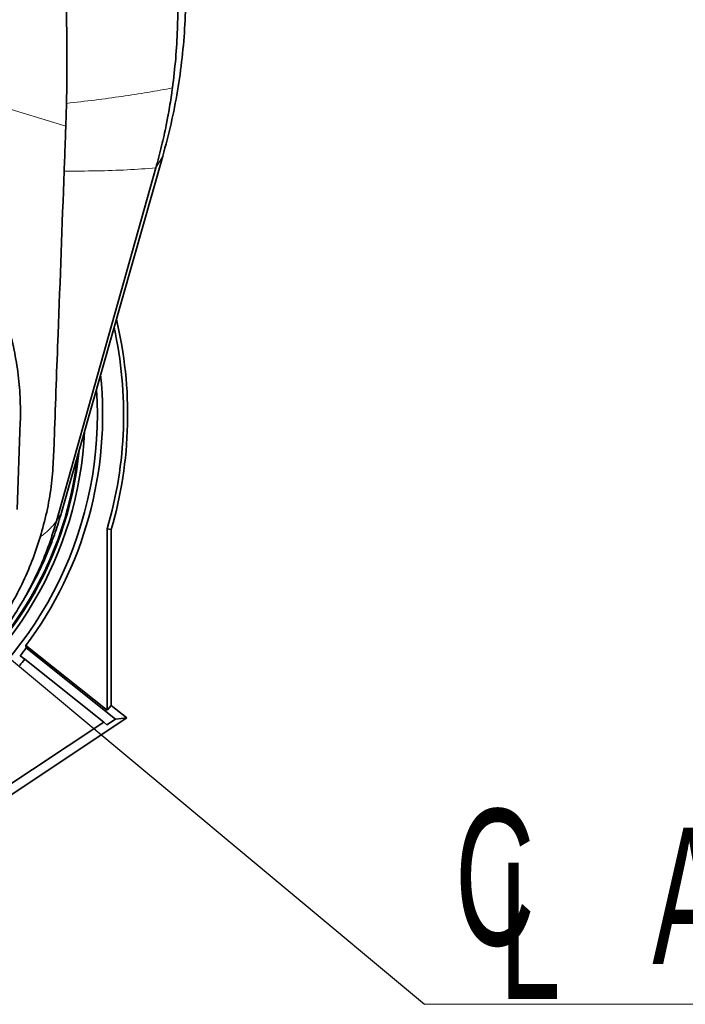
# Model space of a CAD drawing. Header units: millimetres. Extents: x 0 to 11920, y 0 to 8400.
# Tile 18 of 66: x 2620 to 2962, y 5387 to 5893. Entities that reach past the tile are written whole.
import ezdxf

# ---------------------------------------------------------------- set-up
doc = ezdxf.new("R2010")
doc.units = ezdxf.units.MM
doc.header["$LTSCALE"] = 20
doc.styles.add('SLDTEXTSTYLE0', font='TXT', dxfattribs={"width": 0.605})
doc.dimstyles.new('SLDDIMSTYLE2', dxfattribs={"dimtxt": 0.18, "dimasz": 70, "dimexe": 0, "dimexo": 0.0625, "dimgap": 0, "dimtad": 0, "dimtih": 1, "dimtoh": 1, "dimdec": 0, "dimrnd": 1e-09, "dimzin": 0, "dimdsep": 46, "dimtxsty": 'Standard', "dimsah": 1, "dimcen": 0.09, "dimadec": 0, "dimazin": 0, "dimtfac": 70, "dimtdec": 0, "dimtofl": 0, "dimtmove": 0, "dimatfit": 3, "dimfxl": 1, "dimfrac": 2, "dimtolj": 1, "dimtzin": 0, "dimarcsym": 0})

# ---------------------------------------------------------------- blocks, each defined once
blk = doc.blocks.new('SW_SYMBOL_MOD_CL')
at = {"color": 0, "linetype": 'Continuous', "lineweight": 0, "char_height": 15515, "attachment_point": 5, "style": 'SLDTEXTSTYLE0'}
for s, insert in [('C', (8000, 12000)), ('L', (12000, 6000))]:
    blk.add_mtext(s, dxfattribs=dict(at, insert=insert))
blk = doc.blocks.new('SW_NOTE_0_3')
at = {"color": 0, "linetype": 'Continuous', "lineweight": 0}
for p, q in [((0, 0), (331.11, 0)), ((331.11, 0), (0, 0)), ((0, 0), (331.11, 0)), ((331.11, 0), (0, 0)), ((0, 0), (331.11, 0)), ((331.11, 0), (0, 0))]:
    blk.add_line(p, q, dxfattribs=at)
at = {"color": 0, "linetype": 'Continuous', "lineweight": 0, "xscale": 0.004511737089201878, "yscale": 0.004511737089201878, "zscale": 0.004511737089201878}
blk.add_blockref('SW_SYMBOL_MOD_CL', (0.03, 10.66), dxfattribs=at)
at = {"color": 0, "linetype": 'Continuous', "lineweight": 0, "insert": (117.09, 90.78), "char_height": 70, "attachment_point": 1, "style": 'SLDTEXTSTYLE0'}
blk.add_mtext('Axis 2', dxfattribs=at)

msp = doc.modelspace()

# ---------------------------------------------------------------- linework, layer by layer
at = {"color": 8, "linetype": 'Continuous', "lineweight": 18}
for p, q in [((2643.37, 5838.57), (2438.11, 5901.12)), ((2689.68, 5817.01), (2693.25, 5823.14)), ((2638.62, 5635.58), (2641.15, 5639.93))]:
    msp.add_line(p, q, dxfattribs=at)
at = {"color": 7, "linetype": 'Continuous', "lineweight": 35}
for p, q in [((2643.72, 5850.23), (2643.37, 5838.57)), ((2695.86, 5843.56), (2695.14, 5839.82)), ((2693.25, 5823.14), (2641.15, 5639.93)), ((2638.62, 5635.58), (2689.68, 5817.01)), ((2619.99, 5686.35), (2618.42, 5641.56)), ((2664.66, 5538.44), (2664.66, 5631.59)), ((2666.76, 5631.29), (2664.66, 5631.59)), ((2666.76, 5631.29), (2666.76, 5540.79)), ((2619.4, 5591.4), (2621.43, 5594.73)), ((2622.9, 5571.66), (2623.07, 5570.36)), ((2622.9, 5571.66), (2664.66, 5538.44)), ((2622.25, 5564.51), (2619.95, 5566.34)), ((2668.99, 5533.83), (2623.07, 5570.36)), ((2662.92, 5532.16), (2622.25, 5564.51)), ((2666.76, 5540.79), (2664.66, 5538.44)), ((2666.76, 5540.79), (2674.78, 5534.41)), ((2674.78, 5534.41), (2563.61, 5460.83)), ((2662.92, 5532.16), (2564.48, 5467)), ((2664.53, 5530.88), (2662.92, 5532.16)), ((2664.53, 5530.88), (2668.99, 5533.83)), ((2674.78, 5534.41), (2668.99, 5533.83))]:
    msp.add_line(p, q, dxfattribs=at)
for radius, start, end in [(211, 343.7722, 13.4298), (208.9, 343.6904, 12.389), (198.14, 323.235, 5.9061), (195.42, 244.9178, 3.81), (189.02, 245.4708, 357.3614), (187, 245.6526, 354.403), (186.5, 245.6979, 353.518), (199.06, 321.5, 322.9629), (202, 320.3394, 321.5)]:
    msp.add_arc((2464.17, 5690.26), radius, start, end, dxfattribs=at)
for points, knots in [([(2703.69, 5937.06), (2704.09, 5932.21), (2704.87, 5922.52), (2705.19, 5907.06), (2704.75, 5890.75), (2703.32, 5873.62), (2700.94, 5856.61), (2697.68, 5839.73), (2694.72, 5828.67), (2693.25, 5823.14)], [0, 0, 0, 0, 0.126797, 0.253596, 0.402895, 0.55219, 0.701475, 0.850747, 1, 1, 1, 1]), ([(2700.76, 5888.41), (2700.83, 5890.76), (2700.96, 5895.04), (2700.97, 5900.8), (2700.92, 5905.16), (2700.84, 5908.56), (2700.74, 5911.44), (2700.62, 5914.33), (2700.48, 5917.22), (2700.3, 5920.1), (2700.16, 5922.03), (2700.1, 5922.99)], [0, 0, 0, 0, 0.205273, 0.371921, 0.499992, 0.583264, 0.666555, 0.749868, 0.83321, 0.916586, 1, 1, 1, 1]), ([(2643.14, 5912.62), (2643.34, 5907.24), (2643.74, 5896.47), (2643.98, 5880.68), (2644.01, 5865.26), (2643.82, 5855.24), (2643.72, 5850.23)], [0, 0, 0, 0, 0.25661, 0.513221, 0.756507, 1, 1, 1, 1]), ([(2700.76, 5888.41), (2700.52, 5883.33), (2700.03, 5873.17), (2698.81, 5863.16), (2698.2, 5858.15)], [0, 0, 0, 0, 0.4997758, 1, 1, 1, 1]), ([(2695.86, 5843.56), (2695.91, 5843.82), (2696.05, 5844.59), (2696.49, 5847.01), (2697.12, 5850.79), (2697.75, 5854.89), (2698.08, 5857.33), (2698.2, 5858.15)], [0, 0, 0, 0, 0.055393, 0.157175, 0.500008, 0.83325, 1, 1, 1, 1]), ([(2510.57, 5839.63), (2514.56, 5838.31), (2522.56, 5835.66), (2534.08, 5830.46), (2545.16, 5824.44), (2555.67, 5817.54), (2565.53, 5809.83), (2574.72, 5801.37), (2583.18, 5792.25), (2590.91, 5782.44), (2597.84, 5771.97), (2603.93, 5760.92), (2609.09, 5749.46), (2613.35, 5737.49), (2616.64, 5725.06), (2618.88, 5712.23), (2620.12, 5699.29), (2620.03, 5690.66), (2619.99, 5686.35)], [0, 0, 0, 0, 0.060936, 0.122094, 0.183256, 0.244198, 0.305067, 0.366144, 0.427228, 0.488108, 0.550527, 0.613151, 0.675783, 0.738213, 0.803548, 0.869099, 0.934657, 1, 1, 1, 1]), ([(2689.68, 5817.01), (2690.7, 5820.78), (2692.66, 5828.07), (2694.31, 5835.63), (2695.07, 5839.46), (2695.13, 5839.73), (2695.14, 5839.81), (2695.14, 5839.82)], [0, 0, 0, 0, 0.499969, 0.964462, 0.989686, 0.998819, 1, 1, 1, 1]), ([(2643.37, 5838.57), (2643.27, 5835.61), (2643, 5827.89), (2642.7, 5820.17), (2642.52, 5815.42)], [0, 0, 0, 0, 0.38428, 1, 1, 1, 1]), ([(2642.52, 5815.42), (2641.5, 5787.49), (2639.84, 5742.13), (2637.91, 5692.42), (2637.07, 5666.27), (2636, 5653.16), (2633.76, 5640.13), (2631.41, 5631.61), (2630.24, 5627.35)], [0, 0, 0, 0, 0.443849, 0.720851, 0.790171, 0.859432, 0.929715, 1, 1, 1, 1]), ([(2641.15, 5639.93), (2640.12, 5636.53), (2638.07, 5629.74), (2633.78, 5618.63), (2628.43, 5606.83), (2623.71, 5598.7), (2621.4, 5594.75)], [0, 0, 0, 0, 0.21521, 0.43038, 0.72253, 1, 1, 1, 1]), ([(2603.23, 5568.9), (2605.89, 5572.19), (2611.2, 5578.76), (2618.25, 5589.27), (2624.6, 5600.21), (2630.13, 5611.63), (2634.92, 5623.42), (2637.39, 5631.53), (2638.62, 5635.58)], [0, 0, 0, 0, 0.166081, 0.331704, 0.497732, 0.66478, 0.832334, 1, 1, 1, 1]), ([(2630.24, 5627.35), (2628.89, 5623.22), (2626.19, 5614.94), (2620.89, 5602.97), (2614.74, 5591.4), (2607.41, 5579.92), (2598.81, 5568.66), (2588.87, 5557.79), (2577.99, 5547.77), (2566.31, 5538.74), (2553.88, 5530.78), (2540.81, 5523.9), (2527.16, 5518.11), (2513.85, 5513.76), (2501.05, 5510.66), (2488.87, 5508.62), (2476.55, 5507.36), (2468.29, 5507.24), (2464.17, 5507.19)], [0, 0, 0, 0, 0.060552, 0.121278, 0.182004, 0.242557, 0.310036, 0.377762, 0.445486, 0.512961, 0.579544, 0.646374, 0.713199, 0.779776, 0.83476, 0.889889, 0.945017, 1, 1, 1, 1])]:
    msp.add_open_spline(points, degree=3, knots=knots, dxfattribs=at)
at = {"color": 8, "linetype": 'Continuous', "lineweight": 18}
for points, knots in [([(2643.72, 5850.23), (2648.62, 5850.78), (2658.4, 5851.89), (2672.29, 5853.79), (2685.65, 5855.85), (2694.01, 5857.38), (2698.2, 5858.15)], [0, 0, 0, 0, 0.250354, 0.499756, 0.749278, 1, 1, 1, 1]), ([(2642.52, 5815.42), (2648.15, 5815.43), (2659.38, 5815.45), (2675.12, 5815.98), (2684.81, 5816.67), (2689.68, 5817.01)], [0, 0, 0, 0, 0.333668, 0.665649, 1, 1, 1, 1]), ([(2630.24, 5627.35), (2630.92, 5627.87), (2632.27, 5628.9), (2634.08, 5630.49), (2635.72, 5632.11), (2637.26, 5633.8), (2638.16, 5634.98), (2638.62, 5635.58)], [0, 0, 0, 0, 0.204433, 0.400782, 0.595094, 0.792684, 1, 1, 1, 1])]:
    msp.add_open_spline(points, degree=3, knots=knots, dxfattribs=at)

# ---------------------------------------------------------------- block references
at = {"color": 7, "linetype": 'Continuous', "lineweight": 0}
msp.add_blockref('SW_NOTE_0_3', (2827.78, 5387.22), dxfattribs=at)

# ---------------------------------------------------------------- leaders
msp.add_leader([(2464.17, 5690.26), (2827.78, 5387.22)], dimstyle='SLDDIMSTYLE2', dxfattribs=at)

doc.saveas('drawing.dxf')
